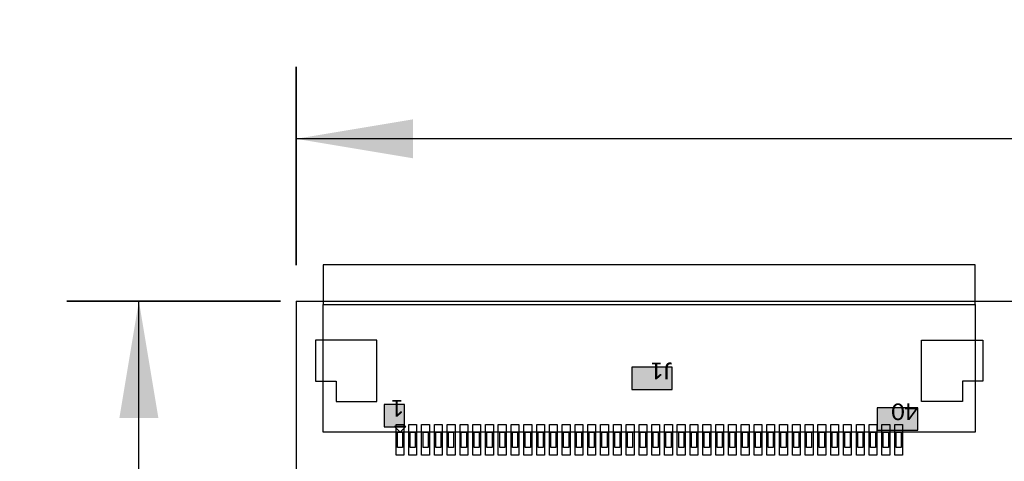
# Model space of a CAD drawing. Extents: x 39 to 117.4, y 137.3 to 200.1.
# Tile 3 of 11: x 39 to 77.5, y 182.8 to 200.1. Entities that reach past the tile are written whole.
import ezdxf

# ---------------------------------------------------------------- set-up
doc = ezdxf.new("R2010")
doc.units = 0
doc.header["$MEASUREMENT"] = 0
doc.layers.get('0').update_dxf_attribs({"linetype": 'CONTINUOUS'})
doc.layers.get('DEFPOINTS').update_dxf_attribs({"linetype": 'CONTINUOUS'})
doc.layers.add('CAD_DRAWING', color=7, linetype='CONTINUOUS')
doc.layers.add('DIMENSIONS', color=7, linetype='CONTINUOUS')
doc.styles.add('_VISDIMTXTSTYLE', font='arial.ttf')
doc.styles.get("Standard").update_dxf_attribs({"font": 'txt.shx'})
doc.dimstyles.get("Standard").update_dxf_attribs({"dimtxt": 0.18, "dimasz": 0.18, "dimexe": 0.18, "dimexo": 0.0625, "dimgap": 0.09, "dimtad": 1, "dimtih": 1, "dimtoh": 1, "dimdec": 4, "dimzin": 0, "dimtxsty": '_VISDIMTXTSTYLE', "dimcen": 0.09, "dimazin": 3, "dimtfac": 1, "dimtofl": 0, "dimtmove": 0, "dimatfit": 3, "dimtolj": 1, "dimtzin": 0})

# ---------------------------------------------------------------- blocks, each defined once
blk = doc.blocks.new('*D0')
for points in [[(49.80022, 195.465744), (54.37222, 196.227744), (54.37222, 194.703744)], [(117.39978, 195.465744), (112.82778, 196.227744), (112.82778, 194.703744)]]:
    blk.add_solid(points)
at = {"layer": 'CAD_DRAWING', "color": 9, "linetype": 'CONTINUOUS'}
for q in [(49.80022, 195.465744), (117.39978, 195.465744)]:
    blk.add_line((83.6, 195.465744), q, dxfattribs=at)
for points in [[(49.80022, 198.287966), (49.80022, 190.526855)], [(117.39978, 198.287966), (117.39978, 190.526855)]]:
    blk.add_lwpolyline(points, close=True, dxfattribs=at)
at = {"layer": 'DEFPOINTS'}
for p in [(117.39978, 195.465744), (49.80022, 189.115744), (117.39978, 189.115744)]:
    blk.add_point(p, dxfattribs=at)
at = {"insert": (83.6, 198.779071), "char_height": 2.054655, "width": 10.610269, "attachment_point": 5, "style": '_VISDIMTXTSTYLE'}
blk.add_mtext('67.60', dxfattribs=at)
blk = doc.blocks.new('*D1')
for points in [[(43.65, 189.115744), (42.888, 184.543744), (44.412, 184.543744)], [(43.65, 137.426744), (42.888, 141.998744), (44.412, 141.998744)]]:
    blk.add_solid(points)
at = {"layer": 'DEFPOINTS'}
for p in [(43.65, 189.115744), (50.6, 189.115744), (50, 137.426744)]:
    blk.add_point(p, dxfattribs=at)
at = {"layer": 'DIMENSIONS', "linetype": 'CONTINUOUS'}
for q in [(43.65, 189.115744), (43.65, 137.426744)]:
    blk.add_line((43.65, 163.271244), q, dxfattribs=at)
for points in [[(40.827778, 189.115744), (49.188889, 189.115744)], [(40.827778, 137.426744), (48.588889, 137.426744)]]:
    blk.add_lwpolyline(points, close=True, dxfattribs=at)
at = {"insert": (40.336673, 163.271244), "char_height": 2.054655, "width": 10.610269, "attachment_point": 5, "rotation": 90, "style": '_VISDIMTXTSTYLE'}
blk.add_mtext('51.69', dxfattribs=at)

msp = doc.modelspace()

# ---------------------------------------------------------------- hatches: boundary and pattern name
at = {"layer": 'CAD_DRAWING'}
for points in [[(64.509, 186.533), (62.922, 186.533), (62.922, 185.66), (64.509, 185.66)], [(54.039, 185.064), (53.246, 185.064), (53.246, 184.192), (54.039, 184.192)], [(74.111, 184.935), (72.523, 184.935), (72.523, 184.063), (74.111, 184.063)]]:
    msp.add_hatch(color=254, dxfattribs=at).paths.add_polyline_path(points)

# ---------------------------------------------------------------- linework, layer by layer
at = {"layer": 'CAD_DRAWING', "color": 9, "linetype": 'CONTINUOUS'}
for points in [[(76.361, 190.533), (50.859, 190.533), (50.859, 190.533)], [(50.859, 190.533), (50.859, 188.984), (50.859, 188.984)], [(76.361, 188.984), (76.361, 190.533), (76.361, 190.533)], [(49.8, 189.116), (117.4, 189.116), (117.4, 189.116)], [(49.8, 189.116), (49.8, 159.426), (49.8, 159.426)], [(76.361, 188.984), (76.361, 183.985), (50.859, 183.985), (50.859, 188.984), (76.361, 188.984)], [(52.96, 187.582), (50.562, 187.582), (50.562, 187.582)], [(50.562, 187.582), (50.562, 185.984), (50.562, 185.984)], [(52.96, 185.184), (52.96, 187.582), (52.96, 187.582)], [(74.26, 187.582), (76.658, 187.582), (76.658, 187.582)], [(74.26, 185.184), (74.26, 187.582), (74.26, 187.582)], [(76.658, 187.582), (76.658, 185.984), (76.658, 185.984)], [(50.562, 185.984), (51.362, 185.984), (51.362, 185.984)], [(51.362, 185.984), (51.362, 185.184), (51.362, 185.184)], [(76.658, 185.984), (75.858, 185.984), (75.858, 185.984)], [(75.858, 185.984), (75.858, 185.184), (75.858, 185.184)], [(51.362, 185.184), (52.96, 185.184), (52.96, 185.184)], [(75.858, 185.184), (74.26, 185.184), (74.26, 185.184)], [(54.09, 184.214), (53.641, 184.214), (53.641, 184.214)], [(53.641, 184.214), (53.859, 183.993), (53.859, 183.993)], [(54.012, 184.28), (54.012, 183.086), (53.707, 183.086), (53.707, 184.28), (54.012, 184.28)], [(53.879, 183.993), (54.09, 184.203), (54.09, 184.203)], [(54.09, 184.203), (54.09, 184.214), (54.09, 184.214)], [(54.512, 184.28), (54.512, 183.086), (54.207, 183.086), (54.207, 184.28), (54.512, 184.28)], [(55.012, 184.28), (55.012, 183.086), (54.708, 183.086), (54.708, 184.28), (55.012, 184.28)], [(55.513, 184.28), (55.513, 183.086), (55.208, 183.086), (55.208, 184.28), (55.513, 184.28)], [(56.013, 184.28), (56.013, 183.086), (55.708, 183.086), (55.708, 184.28), (56.013, 184.28)], [(56.513, 184.28), (56.513, 183.086), (56.209, 183.086), (56.209, 184.28), (56.513, 184.28)], [(57.014, 184.28), (57.014, 183.086), (56.709, 183.086), (56.709, 184.28), (57.014, 184.28)], [(57.512, 184.28), (57.512, 183.086), (57.207, 183.086), (57.207, 184.28), (57.512, 184.28)], [(58.012, 184.28), (58.012, 183.086), (57.707, 183.086), (57.707, 184.28), (58.012, 184.28)], [(58.512, 184.28), (58.512, 183.086), (58.208, 183.086), (58.208, 184.28), (58.512, 184.28)], [(59.013, 184.28), (59.013, 183.086), (58.708, 183.086), (58.708, 184.28), (59.013, 184.28)], [(59.513, 184.28), (59.513, 183.086), (59.208, 183.086), (59.208, 184.28), (59.513, 184.28)], [(60.014, 184.28), (60.014, 183.086), (59.709, 183.086), (59.709, 184.28), (60.014, 184.28)], [(60.511, 184.28), (60.511, 183.086), (60.207, 183.086), (60.207, 184.28), (60.511, 184.28)], [(61.012, 184.28), (61.012, 183.086), (60.707, 183.086), (60.707, 184.28), (61.012, 184.28)], [(61.512, 184.28), (61.512, 183.086), (61.207, 183.086), (61.207, 184.28), (61.512, 184.28)], [(62.013, 184.28), (62.013, 183.086), (61.708, 183.086), (61.708, 184.28), (62.013, 184.28)], [(62.513, 184.28), (62.513, 183.086), (62.208, 183.086), (62.208, 184.28), (62.513, 184.28)], [(63.013, 184.28), (63.013, 183.086), (62.709, 183.086), (62.709, 184.28), (63.013, 184.28)], [(63.514, 184.28), (63.514, 183.086), (63.209, 183.086), (63.209, 184.28), (63.514, 184.28)], [(64.012, 184.28), (64.012, 183.086), (63.707, 183.086), (63.707, 184.28), (64.012, 184.28)], [(64.512, 184.28), (64.512, 183.086), (64.207, 183.086), (64.207, 184.28), (64.512, 184.28)], [(65.012, 184.28), (65.012, 183.086), (64.707, 183.086), (64.707, 184.28), (65.012, 184.28)], [(65.513, 184.28), (65.513, 183.086), (65.208, 183.086), (65.208, 184.28), (65.513, 184.28)], [(66.013, 184.28), (66.013, 183.086), (65.708, 183.086), (65.708, 184.28), (66.013, 184.28)], [(66.513, 184.28), (66.513, 183.086), (66.209, 183.086), (66.209, 184.28), (66.513, 184.28)], [(67.014, 184.28), (67.014, 183.086), (66.709, 183.086), (66.709, 184.28), (67.014, 184.28)], [(67.512, 184.28), (67.512, 183.086), (67.207, 183.086), (67.207, 184.28), (67.512, 184.28)], [(68.012, 184.28), (68.012, 183.086), (67.707, 183.086), (67.707, 184.28), (68.012, 184.28)], [(68.512, 184.28), (68.512, 183.086), (68.208, 183.086), (68.208, 184.28), (68.512, 184.28)], [(69.013, 184.28), (69.013, 183.086), (68.708, 183.086), (68.708, 184.28), (69.013, 184.28)], [(69.513, 184.28), (69.513, 183.086), (69.208, 183.086), (69.208, 184.28), (69.513, 184.28)], [(70.014, 184.28), (70.014, 183.086), (69.709, 183.086), (69.709, 184.28), (70.014, 184.28)], [(70.511, 184.28), (70.511, 183.086), (70.207, 183.086), (70.207, 184.28), (70.511, 184.28)], [(71.012, 184.28), (71.012, 183.086), (70.707, 183.086), (70.707, 184.28), (71.012, 184.28)], [(71.512, 184.28), (71.512, 183.086), (71.207, 183.086), (71.207, 184.28), (71.512, 184.28)], [(72.013, 184.28), (72.013, 183.086), (71.708, 183.086), (71.708, 184.28), (72.013, 184.28)], [(72.513, 184.28), (72.513, 183.086), (72.208, 183.086), (72.208, 184.28), (72.513, 184.28)], [(73.013, 184.28), (73.013, 183.086), (72.708, 183.086), (72.708, 184.28), (73.013, 184.28)], [(73.514, 184.28), (73.514, 183.086), (73.209, 183.086), (73.209, 184.28), (73.514, 184.28)], [(53.961, 183.985), (53.961, 183.383), (53.76, 183.383), (53.76, 183.985), (53.961, 183.985)], [(53.859, 183.993), (53.879, 183.993), (53.879, 183.993)], [(54.461, 183.985), (54.461, 183.383), (54.26, 183.383), (54.26, 183.985), (54.461, 183.985)], [(54.959, 183.985), (54.959, 183.383), (54.761, 183.383), (54.761, 183.985), (54.959, 183.985)], [(55.459, 183.985), (55.459, 183.383), (55.261, 183.383), (55.261, 183.985), (55.459, 183.985)], [(55.96, 183.985), (55.96, 183.383), (55.759, 183.383), (55.759, 183.985), (55.96, 183.985)], [(56.46, 183.985), (56.46, 183.383), (56.259, 183.383), (56.259, 183.985), (56.46, 183.985)], [(56.96, 183.985), (56.96, 183.383), (56.76, 183.383), (56.76, 183.985), (56.96, 183.985)], [(57.461, 183.985), (57.461, 183.383), (57.26, 183.383), (57.26, 183.985), (57.461, 183.985)], [(57.961, 183.985), (57.961, 183.383), (57.761, 183.383), (57.761, 183.985), (57.961, 183.985)], [(58.459, 183.985), (58.459, 183.383), (58.261, 183.383), (58.261, 183.985), (58.459, 183.985)], [(58.959, 183.985), (58.959, 183.383), (58.761, 183.383), (58.761, 183.985), (58.959, 183.985)], [(59.46, 183.985), (59.46, 183.383), (59.259, 183.383), (59.259, 183.985), (59.46, 183.985)], [(59.96, 183.985), (59.96, 183.383), (59.76, 183.383), (59.76, 183.985), (59.96, 183.985)], [(60.461, 183.985), (60.461, 183.383), (60.26, 183.383), (60.26, 183.985), (60.461, 183.985)], [(60.961, 183.985), (60.961, 183.383), (60.76, 183.383), (60.76, 183.985), (60.961, 183.985)], [(61.461, 183.985), (61.461, 183.383), (61.261, 183.383), (61.261, 183.985), (61.461, 183.985)], [(61.959, 183.985), (61.959, 183.383), (61.761, 183.383), (61.761, 183.985), (61.959, 183.985)], [(62.46, 183.985), (62.46, 183.383), (62.261, 183.383), (62.261, 183.985), (62.46, 183.985)], [(62.96, 183.985), (62.96, 183.383), (62.759, 183.383), (62.759, 183.985), (62.96, 183.985)], [(63.46, 183.985), (63.46, 183.383), (63.26, 183.383), (63.26, 183.985), (63.46, 183.985)], [(63.961, 183.985), (63.961, 183.383), (63.76, 183.383), (63.76, 183.985), (63.961, 183.985)], [(64.461, 183.985), (64.461, 183.383), (64.26, 183.383), (64.26, 183.985), (64.461, 183.985)], [(64.959, 183.985), (64.959, 183.383), (64.761, 183.383), (64.761, 183.985), (64.959, 183.985)], [(65.459, 183.985), (65.459, 183.383), (65.261, 183.383), (65.261, 183.985), (65.459, 183.985)], [(65.96, 183.985), (65.96, 183.383), (65.759, 183.383), (65.759, 183.985), (65.96, 183.985)], [(66.46, 183.985), (66.46, 183.383), (66.259, 183.383), (66.259, 183.985), (66.46, 183.985)], [(66.96, 183.985), (66.96, 183.383), (66.76, 183.383), (66.76, 183.985), (66.96, 183.985)], [(67.461, 183.985), (67.461, 183.383), (67.26, 183.383), (67.26, 183.985), (67.461, 183.985)], [(67.961, 183.985), (67.961, 183.383), (67.761, 183.383), (67.761, 183.985), (67.961, 183.985)], [(68.459, 183.985), (68.459, 183.383), (68.261, 183.383), (68.261, 183.985), (68.459, 183.985)], [(68.959, 183.985), (68.959, 183.383), (68.761, 183.383), (68.761, 183.985), (68.959, 183.985)], [(69.46, 183.985), (69.46, 183.383), (69.259, 183.383), (69.259, 183.985), (69.46, 183.985)], [(69.96, 183.985), (69.96, 183.383), (69.76, 183.383), (69.76, 183.985), (69.96, 183.985)], [(70.461, 183.985), (70.461, 183.383), (70.26, 183.383), (70.26, 183.985), (70.461, 183.985)], [(70.961, 183.985), (70.961, 183.383), (70.76, 183.383), (70.76, 183.985), (70.961, 183.985)], [(71.461, 183.985), (71.461, 183.383), (71.261, 183.383), (71.261, 183.985), (71.461, 183.985)], [(71.959, 183.985), (71.959, 183.383), (71.761, 183.383), (71.761, 183.985), (71.959, 183.985)], [(72.46, 183.985), (72.46, 183.383), (72.261, 183.383), (72.261, 183.985), (72.46, 183.985)], [(72.96, 183.985), (72.96, 183.383), (72.759, 183.383), (72.759, 183.985), (72.96, 183.985)], [(73.46, 183.985), (73.46, 183.383), (73.26, 183.383), (73.26, 183.985), (73.46, 183.985)]]:
    msp.add_lwpolyline(points, dxfattribs=at)
for points in [[(64.509, 186.533), (62.922, 186.533), (62.922, 185.66), (64.509, 185.66)], [(54.039, 185.064), (53.246, 185.064), (53.246, 184.192), (54.039, 184.192)], [(74.111, 184.935), (72.523, 184.935), (72.523, 184.063), (74.111, 184.063)]]:
    msp.add_lwpolyline(points, close=True, dxfattribs=at)

# ---------------------------------------------------------------- texts
at = {"layer": 'CAD_DRAWING', "char_height": 0.65417, "attachment_point": 7, "rotation": 180}
for s, insert, width in [('\\C7;\\fCalibri|b0|i0|;\\H0.65417518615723;J1', (64.509, 186.716), 1.5875), ('\\C7;\\fCalibri|b0|i0|;\\H0.65417518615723;1', (54.039, 185.248), 0.79375), ('\\C7;\\fCalibri|b0|i0|;\\H0.65417518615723;40', (74.111, 185.118), 1.5875)]:
    msp.add_mtext(s, dxfattribs=dict(at, insert=insert, width=width))

# ---------------------------------------------------------------- dimensions: what is measured, and where the dimension line sits
dim = msp.add_linear_dim(base=(117.4, 195.466), p1=(49.8, 189.116), p2=(117.4, 189.116), dimstyle='STANDARD', override={"dimtxt": 2.054655, "dimtad": 1, "dimtih": 0, "dimdec": 2, "dimlunit": 2, "dimadec": 2, "dimfrac": 0})
dim.commit()
dim.dimension.update_dxf_attribs({"geometry": '*D0', "text_midpoint": (83.6, 198.779)})
dim = msp.add_linear_dim(base=(43.65, 189.116), p1=(50, 137.427), p2=(50.6, 189.116), angle=90, dimstyle='STANDARD', override={"dimtxt": 2.054655, "dimtad": 1, "dimtih": 0, "dimdec": 2, "dimlunit": 2, "dimadec": 2, "dimfrac": 0})
dim.commit()
dim.dimension.update_dxf_attribs({"geometry": '*D1', "text_midpoint": (40.337, 163.271)})

doc.saveas('drawing.dxf')
